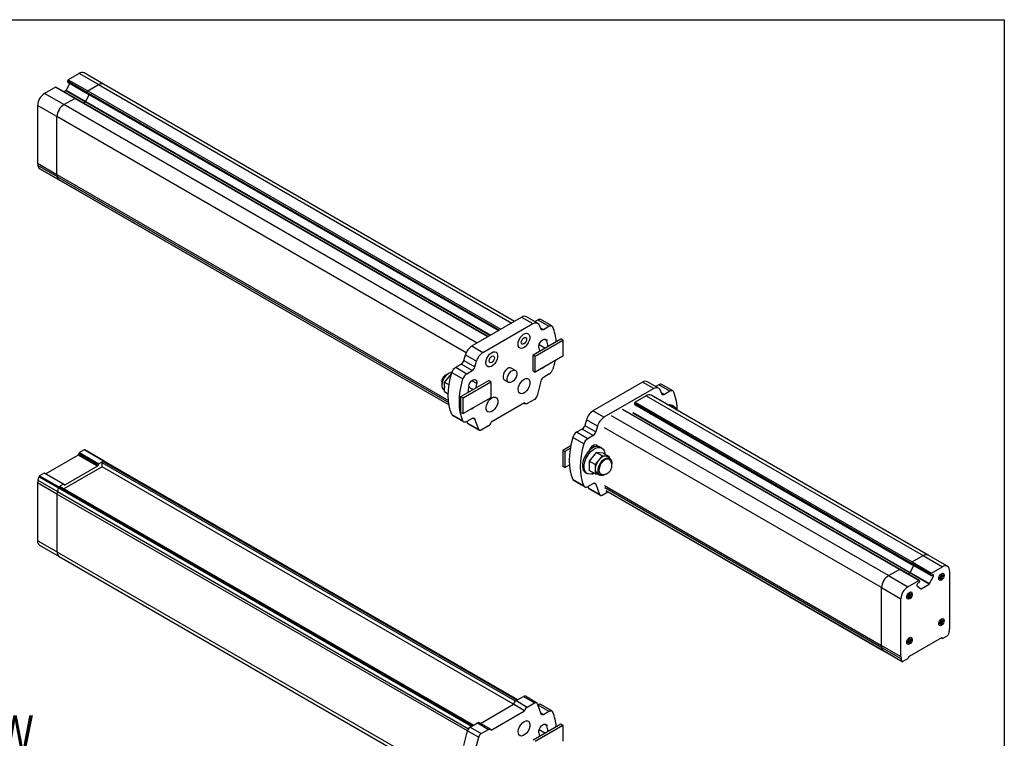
# Model space of a CAD drawing. Header units: millimetres. Extents: x 0 to 1118, y 0 to 864.
# Tile 5 of 5: x 783 to 1118, y 619 to 864. Entities that reach past the tile are written whole.
import ezdxf

# ---------------------------------------------------------------- set-up
doc = ezdxf.new("R2010")
doc.units = ezdxf.units.MM
doc.layers.add('TEXT', color=140, linetype='Continuous', lineweight=25)
doc.styles.add('SLDTEXTSTYLE0', font='TXT', dxfattribs={"width": 0.75})

msp = doc.modelspace()

# ---------------------------------------------------------------- linework, layer by layer
at = {"color": 7, "linetype": 'Continuous'}
for p, q in [((0, 863.6), (1117.6, 863.6)), ((1117.6, 863.6), (1117.6, 0))]:
    msp.add_line(p, q, dxfattribs=at)
for p, q in [((802.75, 845.29), (799.04, 843.15)), ((809.34, 841.48), (802.75, 845.29)), ((811.01, 841.64), (804.41, 845.45)), ((799.56, 841.93), (798.37, 839.59)), ((798.81, 842.74), (805.41, 838.93)), ((798.81, 842.74), (798.81, 842.47)), ((798.81, 842.47), (805.41, 838.66)), ((798.88, 842.32), (805.46, 838.52)), ((799.04, 843.15), (805.64, 839.34)), ((805.64, 839.34), (809.34, 841.48)), ((809.34, 841.48), (949.94, 760.31)), ((950.92, 760.88), (811.01, 841.64)), ((794.66, 840.62), (790.96, 838.49)), ((797.56, 834.68), (790.96, 838.49)), ((801.26, 836.81), (794.66, 840.62)), ((801.43, 836.83), (794.83, 840.64)), ((798.19, 839.39), (797.59, 839.05)), ((804.79, 835.58), (798.19, 839.39)), ((798.37, 839.59), (804.97, 835.78)), ((804.97, 835.78), (806.16, 838.12)), ((804.97, 835.78), (806.16, 838.12)), ((805.41, 838.66), (805.41, 838.93)), ((805.41, 838.93), (805.41, 838.66)), ((805.41, 838.93), (945.77, 757.91)), ((805.41, 838.66), (945.53, 757.77)), ((805.48, 838.51), (945.44, 757.71)), ((805.64, 839.34), (946.24, 758.18)), ((795.2, 830.59), (788.6, 834.4)), ((788.6, 834.4), (788.6, 814.7)), ((797.56, 834.68), (801.26, 836.81)), ((938.16, 753.51), (797.56, 834.68)), ((941.86, 755.65), (801.26, 836.81)), ((941.95, 755.7), (801.43, 836.83)), ((804.19, 835.24), (804.79, 835.58)), ((804.19, 835.23), (804.79, 835.58)), ((942.55, 756.05), (804.79, 835.58)), ((804.97, 835.78), (942.82, 756.2)), ((795.2, 810.89), (795.2, 830.59)), ((934.46, 750.2), (795.2, 830.59)), ((788.6, 814.7), (795.2, 810.89)), ((795.32, 810.1), (788.72, 813.91)), ((788.72, 813.91), (789.02, 813.06)), ((789.02, 813.06), (795.62, 809.25)), ((789.08, 812.98), (795.68, 809.17)), ((795.2, 810.89), (928.44, 733.98)), ((795.62, 809.25), (795.32, 810.1)), ((795.32, 810.1), (928.52, 733.21)), ((795.62, 809.25), (928.62, 732.46)), ((795.68, 809.17), (928.63, 732.42)), ((936.41, 752.5), (953.34, 762.28)), ((953.34, 762.28), (957.11, 760.1)), ((958.78, 760.27), (955.01, 762.44)), ((957.85, 760.8), (958.86, 761.38)), ((958.86, 761.38), (962.63, 759.2)), ((963.63, 759.3), (959.86, 761.48)), ((940.18, 750.32), (957.11, 760.1)), ((959.31, 759.63), (959.87, 758.3)), ((959.69, 758.72), (960.74, 758.11)), ((960.74, 758.11), (962.63, 759.2)), ((957.2, 749.45), (966.63, 754.9)), ((957.91, 749.05), (967.34, 754.49)), ((961.97, 754.2), (960.91, 754.82)), ((967.34, 754.49), (966.63, 754.9)), ((967.34, 754.49), (967.34, 749.05)), ((936.41, 752.5), (940.18, 750.32)), ((961.23, 751.78), (959.28, 752.9)), ((933.65, 747.52), (934.21, 749.49)), ((933.65, 747.52), (937.43, 745.35)), ((934.21, 749.49), (937.98, 747.32)), ((937.43, 745.35), (937.98, 747.32)), ((957.2, 749.45), (957.91, 749.05)), ((957.2, 744.01), (957.2, 749.45)), ((967.34, 749.05), (957.91, 743.6)), ((957.91, 743.6), (957.91, 749.05)), ((930.89, 745.23), (932.78, 746.32)), ((930.89, 745.23), (934.66, 743.06)), ((936.55, 744.14), (932.78, 746.32)), ((934.66, 743.06), (936.55, 744.14)), ((951.23, 744.17), (949.81, 744.98)), ((957.2, 744.01), (957.91, 743.6)), ((927.08, 740.11), (929.45, 743.05)), ((929.45, 743.05), (929.46, 743.04)), ((929.45, 743.05), (929.46, 743.05)), ((929.58, 743.46), (933.35, 741.28)), ((932.69, 735.3), (942.12, 740.75)), ((938.08, 739.68), (936.38, 740.66)), ((942.82, 740.34), (942.12, 740.75)), ((947.48, 740.94), (948.89, 740.13)), ((962.63, 742.87), (960.77, 741.8)), ((926.83, 737.55), (927.08, 737.4)), ((928.64, 739.21), (927.08, 740.11)), ((927.08, 738.67), (927.08, 740.11)), ((927.08, 738.67), (927.08, 738.39)), ((927.08, 736.95), (927.08, 738.39)), ((933.4, 734.89), (942.82, 740.34)), ((936.71, 737.63), (935.26, 738.46)), ((942.82, 740.34), (942.82, 734.89)), ((959.88, 740.55), (958.58, 735.55)), ((994.49, 740.15), (977.56, 730.38)), ((998.27, 737.98), (981.33, 728.2)), ((998.27, 737.98), (994.49, 740.15)), ((999.93, 738.14), (996.16, 740.32)), ((1000.01, 739.26), (999.01, 738.68)), ((1003.78, 737.08), (1000.01, 739.26)), ((1001.02, 736.18), (1000.46, 737.51)), ((1004.78, 737.18), (1001.01, 739.35)), ((927.08, 736.95), (928.38, 736.21)), ((932.69, 735.3), (933.4, 734.89)), ((932.69, 729.86), (932.69, 735.3)), ((942.82, 734.89), (933.4, 729.45)), ((933.4, 729.45), (933.4, 734.89)), ((957.69, 734.31), (955.24, 732.89)), ((995.69, 735.54), (991.99, 733.4)), ((995.69, 735.54), (1089.97, 681.11)), ((1091.64, 681.28), (997.36, 735.7)), ((1000.84, 736.6), (1001.9, 735.99)), ((1003.78, 737.08), (1001.9, 735.99)), ((954.35, 733.11), (942.94, 726.52)), ((954.22, 733.03), (954.58, 732.83)), ((954.36, 733.1), (954.34, 733.11)), ((954.36, 733.1), (954.35, 733.11)), ((1081.89, 676.44), (987.61, 730.87)), ((1082.05, 676.46), (987.77, 730.89)), ((991.75, 732.99), (1086.03, 678.57)), ((991.75, 732.99), (991.75, 732.72)), ((991.75, 732.72), (1086.03, 678.29)), ((991.82, 732.57), (1086.1, 678.14)), ((991.99, 733.4), (1086.27, 678.97)), ((1005.14, 731.91), (1004.57, 732.24)), ((929.58, 729.17), (933.35, 726.99)), ((929.89, 728.8), (933.66, 726.63)), ((932.69, 729.86), (933.4, 729.45)), ((936.52, 727.8), (934.66, 726.73)), ((937.41, 727.59), (936.84, 727.92)), ((938.71, 724.07), (937.41, 727.59)), ((975.36, 727.37), (974.81, 725.4)), ((979.13, 725.19), (975.36, 727.37)), ((981.33, 728.2), (977.56, 730.38)), ((1078.19, 674.31), (983.9, 728.73)), ((1085.41, 675.21), (991.13, 729.64)), ((991.31, 729.84), (1085.59, 675.41)), ((934.94, 726.25), (934.74, 726.77)), ((934.94, 726.25), (938.71, 724.07)), ((935.16, 725.97), (938.93, 723.79)), ((942.05, 725.27), (939.6, 723.86)), ((942.94, 726.52), (942.93, 726.5)), ((973.93, 724.2), (972.04, 723.11)), ((977.7, 722.02), (973.93, 724.2)), ((974.81, 725.4), (978.58, 723.22)), ((979.13, 725.19), (978.58, 723.22)), ((1075.83, 670.22), (981.55, 724.65)), ((974.5, 719.16), (970.73, 721.33)), ((975.81, 720.93), (972.04, 723.11)), ((977.7, 722.02), (975.81, 720.93)), ((811.23, 713.3), (804.63, 717.11)), ((970.04, 718.5), (967.33, 716.94)), ((969.87, 717.59), (968.04, 716.53)), ((978.22, 718.15), (977.54, 718.54)), ((980.62, 717.76), (980.06, 718.08)), ((802.36, 715.34), (791.39, 709)), ((808.96, 711.53), (802.36, 715.34)), ((802.68, 715.92), (802.57, 715.61)), ((802.57, 715.61), (809.17, 711.8)), ((802.68, 715.92), (809.28, 712.11)), ((804.46, 717.09), (802.89, 716.19)), ((802.89, 716.19), (809.49, 712.38)), ((811.06, 713.28), (804.46, 717.09)), ((967.33, 716.94), (968.04, 716.53)), ((967.33, 716.94), (967.33, 711.49)), ((968.04, 716.53), (968.04, 711.08)), ((978.72, 716.23), (976.36, 713.29)), ((980.71, 715.09), (978.35, 712.15)), ((980.71, 715.09), (978.72, 716.23)), ((981.09, 716.02), (978.72, 716.23)), ((983.07, 714.88), (980.71, 715.09)), ((981.09, 716.02), (983.07, 714.88)), ((983.33, 714.28), (982.39, 714.83)), ((983.07, 714.43), (983.07, 714.88)), ((810.52, 711.34), (797.57, 703.86)), ((808.96, 711.53), (797.94, 705.17)), ((809.17, 711.8), (809.28, 712.11)), ((811.06, 713.28), (809.49, 712.38)), ((950.58, 630.49), (810.52, 711.34)), ((810.62, 711.28), (810.62, 712.76)), ((951.24, 631.57), (810.62, 712.76)), ((811.06, 713.28), (810.85, 713.16)), ((951.69, 631.86), (810.85, 713.16)), ((811.06, 713.28), (951.89, 631.98)), ((951.99, 632.04), (811.23, 713.3)), ((968.04, 711.08), (967.33, 711.49)), ((968.04, 711.08), (969.58, 711.97)), ((978.35, 712.15), (976.36, 713.29)), ((976.36, 713.29), (976.36, 710.14)), ((978.35, 712.15), (978.35, 708.99)), ((984.02, 712.76), (984, 712.39)), ((789.02, 707.99), (788.72, 706.79)), ((795.62, 704.18), (789.02, 707.99)), ((790.81, 709.22), (789.24, 708.31)), ((789.24, 708.31), (795.84, 704.5)), ((797.41, 705.41), (790.81, 709.22)), ((797.58, 705.43), (790.98, 709.24)), ((975.06, 709.42), (975.62, 709.1)), ((978.35, 708.99), (976.36, 710.14)), ((978.35, 708.99), (979.3, 708.91)), ((979.05, 709.05), (980, 708.51)), ((795.2, 702.05), (788.6, 705.86)), ((788.6, 705.86), (788.6, 686.16)), ((788.72, 706.79), (795.32, 702.98)), ((795.62, 704.18), (795.32, 702.98)), ((936.29, 622.98), (795.62, 704.18)), ((797.41, 705.41), (795.84, 704.5)), ((796.05, 704.62), (795.84, 704.5)), ((936.68, 623.2), (795.84, 704.5)), ((796.05, 704.62), (936.88, 623.32)), ((936.98, 623.37), (796.22, 704.64)), ((797.62, 705.38), (797.73, 705.19)), ((797.65, 705.33), (797.94, 705.17)), ((974.5, 704.87), (970.73, 707.04)), ((971.04, 706.68), (974.81, 704.5)), ((975.81, 704.6), (977.68, 705.68)), ((975.9, 704.65), (976.09, 704.13)), ((979.86, 701.95), (976.09, 704.13)), ((976.31, 703.85), (980.08, 701.67)), ((978.57, 705.46), (977.99, 705.8)), ((978.57, 705.46), (979.86, 701.95)), ((981.55, 704.95), (1075.83, 650.52)), ((1075.95, 649.73), (981.67, 704.16)), ((795.2, 702.05), (795.2, 682.35)), ((934.92, 621.4), (795.2, 702.05)), ((795.32, 702.98), (935.28, 622.19)), ((980.75, 701.74), (982.68, 702.85)), ((981.97, 703.3), (1076.25, 648.88)), ((982.02, 703.23), (1076.3, 648.8)), ((795.2, 682.35), (788.6, 686.16)), ((789.29, 684.64), (795.89, 680.83)), ((795.2, 682.35), (927.08, 606.22)), ((795.89, 680.83), (928.38, 604.35)), ((1086.27, 678.97), (1089.97, 681.11)), ((1089.97, 681.11), (1096.57, 677.3)), ((1098.24, 677.47), (1091.64, 681.28)), ((1085.59, 675.42), (1086.79, 677.75)), ((1086.03, 678.57), (1092.63, 674.76)), ((1086.03, 678.57), (1086.03, 678.3)), ((1086.03, 678.29), (1086.03, 678.57)), ((1086.03, 678.3), (1092.63, 674.49)), ((1086.1, 678.14), (1092.7, 674.33)), ((1086.27, 678.97), (1092.87, 675.16)), ((1092.87, 675.16), (1096.57, 677.3)), ((1078.19, 674.31), (1081.89, 676.44)), ((1078.19, 674.31), (1084.79, 670.5)), ((1088.49, 672.63), (1081.89, 676.44)), ((1088.65, 672.65), (1082.05, 676.46)), ((1084.81, 674.87), (1085.41, 675.21)), ((1092.01, 671.4), (1085.41, 675.21)), ((1085.59, 675.42), (1092.19, 671.61)), ((1092.19, 671.61), (1093.45, 674.06)), ((1092.63, 674.49), (1092.63, 674.76)), ((1093.27, 674.58), (1092.87, 674.35)), ((1093.45, 674.06), (1092.91, 674.37)), ((1093.12, 674.49), (1093.51, 674.27)), ((1093.51, 674.44), (1093.27, 674.58)), ((1093.51, 674.27), (1093.51, 674.44)), ((1095.49, 673.63), (1095.8, 673.45)), ((1095.53, 673.67), (1095.8, 673.82)), ((1095.97, 673.47), (1095.58, 673.69)), ((1095.8, 673.57), (1095.8, 673.82)), ((1095.8, 673.82), (1096.36, 673.5)), ((1096.36, 674.42), (1096.04, 674.6)), ((1096.04, 674.23), (1096.04, 674.57)), ((1096.04, 674.49), (1096.43, 674.27)), ((1096.04, 674.24), (1096.26, 674.37)), ((1096.6, 673.91), (1096.04, 674.23)), ((1096.18, 674.81), (1096.22, 674.84)), ((1096.22, 674.84), (1096.36, 674.76)), ((1096.36, 674.76), (1096.36, 674.42)), ((1096.54, 674.26), (1096.87, 674.07)), ((1096.6, 674.28), (1096.87, 674.44)), ((1096.87, 674.07), (1096.6, 673.91)), ((1097.01, 674.31), (1096.83, 674.42)), ((1096.87, 674.44), (1097.01, 674.36)), ((1097.01, 674.36), (1097.01, 674.31)), ((1098.93, 675.94), (1098.93, 656.24)), ((1075.83, 670.22), (1082.43, 666.41)), ((1075.83, 650.52), (1075.83, 670.22)), ((1084.79, 670.5), (1088.49, 672.63)), ((1087.85, 671.18), (1087.85, 671.01)), ((1087.9, 670.86), (1089.16, 669.86)), ((1088.49, 671.82), (1088.08, 671.59)), ((1088.66, 670.26), (1089.34, 669.86)), ((1088.72, 672.5), (1088.72, 672.23)), ((1089.34, 669.86), (1092.01, 671.4)), ((1095.39, 673.37), (1095.39, 673.42)), ((1095.39, 673.37), (1095.53, 673.29)), ((1095.8, 673.45), (1095.53, 673.29)), ((1096.03, 673.4), (1096.36, 673.2)), ((1096.04, 673.02), (1096.04, 673.31)), ((1096.04, 673.06), (1096.22, 672.96)), ((1096.04, 673.02), (1096.18, 672.94)), ((1096.22, 672.96), (1096.18, 672.94)), ((1096.36, 673.5), (1096.36, 673.2)), ((1084.5, 667.03), (1084.5, 667.08)), ((1084.5, 667.03), (1084.64, 666.95)), ((1084.6, 667.29), (1084.91, 667.11)), ((1084.64, 667.32), (1084.91, 667.48)), ((1084.91, 667.11), (1084.64, 666.95)), ((1085.08, 667.13), (1084.69, 667.35)), ((1084.91, 667.22), (1084.91, 667.48)), ((1084.91, 667.48), (1085.47, 667.16)), ((1085.14, 667.06), (1085.47, 666.86)), ((1085.47, 668.08), (1085.15, 668.26)), ((1085.15, 667.89), (1085.15, 668.23)), ((1085.15, 668.15), (1085.54, 667.93)), ((1085.15, 667.9), (1085.37, 668.02)), ((1085.71, 667.57), (1085.15, 667.89)), ((1085.15, 666.68), (1085.15, 666.97)), ((1085.29, 668.47), (1085.33, 668.5)), ((1085.33, 668.5), (1085.47, 668.41)), ((1085.47, 668.41), (1085.47, 668.08)), ((1085.47, 667.16), (1085.47, 666.86)), ((1085.65, 667.92), (1085.98, 667.73)), ((1085.71, 667.94), (1085.98, 668.1)), ((1085.98, 667.73), (1085.71, 667.57)), ((1086.12, 667.97), (1085.94, 668.08)), ((1085.98, 668.1), (1086.12, 668.02)), ((1086.12, 668.02), (1086.12, 667.97)), ((1082.43, 646.71), (1082.43, 666.41)), ((1085.15, 666.72), (1085.33, 666.62)), ((1085.15, 666.68), (1085.29, 666.59)), ((1085.33, 666.62), (1085.29, 666.59)), ((1095.39, 657.97), (1095.39, 658.02)), ((1095.39, 657.97), (1095.53, 657.89)), ((1095.49, 658.23), (1095.8, 658.04)), ((1095.53, 658.26), (1095.8, 658.42)), ((1095.8, 658.04), (1095.53, 657.89)), ((1095.97, 658.06), (1095.58, 658.29)), ((1095.8, 658.16), (1095.8, 658.42)), ((1095.8, 658.42), (1096.36, 658.1)), ((1096.03, 657.99), (1096.36, 657.8)), ((1096.36, 659.01), (1096.04, 659.2)), ((1096.04, 658.83), (1096.04, 659.16)), ((1096.04, 659.09), (1096.43, 658.86)), ((1096.04, 658.83), (1096.26, 658.96)), ((1096.6, 658.5), (1096.04, 658.83)), ((1096.04, 657.61), (1096.04, 657.91)), ((1096.04, 657.66), (1096.22, 657.55)), ((1096.04, 657.61), (1096.18, 657.53)), ((1096.18, 659.41), (1096.22, 659.43)), ((1096.22, 657.55), (1096.18, 657.53)), ((1096.22, 659.43), (1096.36, 659.35)), ((1096.36, 659.35), (1096.36, 659.01)), ((1096.36, 658.1), (1096.36, 657.8)), ((1096.54, 658.85), (1096.87, 658.66)), ((1096.6, 658.88), (1096.87, 659.04)), ((1096.87, 658.66), (1096.6, 658.5)), ((1097.01, 658.91), (1096.83, 659.01)), ((1096.87, 659.04), (1097.01, 658.95)), ((1097.01, 658.95), (1097.01, 658.91)), ((1098.29, 653.79), (1096.72, 652.89)), ((1098.81, 655.31), (1098.51, 654.11)), ((1075.83, 650.52), (1082.43, 646.71)), ((1084.5, 651.63), (1084.5, 651.67)), ((1084.5, 651.63), (1084.64, 651.55)), ((1084.6, 651.89), (1084.91, 651.7)), ((1084.64, 651.92), (1084.91, 652.08)), ((1084.91, 651.7), (1084.64, 651.55)), ((1085.08, 651.72), (1084.69, 651.95)), ((1084.91, 652.08), (1085.47, 651.75)), ((1084.91, 651.82), (1084.91, 652.07)), ((1085.14, 651.65), (1085.47, 651.46)), ((1085.47, 652.67), (1085.15, 652.86)), ((1085.15, 652.49), (1085.15, 652.82)), ((1085.15, 652.75), (1085.54, 652.52)), ((1085.15, 652.49), (1085.37, 652.62)), ((1085.71, 652.16), (1085.15, 652.49)), ((1085.15, 651.27), (1085.15, 651.57)), ((1085.15, 651.32), (1085.33, 651.21)), ((1085.15, 651.27), (1085.29, 651.19)), ((1096.19, 653.13), (1085.17, 646.77)), ((1085.29, 653.07), (1085.33, 653.09)), ((1085.33, 651.21), (1085.29, 651.19)), ((1085.33, 653.09), (1085.47, 653.01)), ((1085.47, 653.01), (1085.47, 652.67)), ((1085.47, 651.75), (1085.47, 651.46)), ((1085.65, 652.51), (1085.98, 652.32)), ((1085.71, 652.54), (1085.98, 652.69)), ((1085.98, 652.32), (1085.71, 652.16)), ((1086.12, 652.57), (1085.94, 652.67)), ((1085.98, 652.69), (1086.12, 652.61)), ((1086.12, 652.61), (1086.12, 652.57)), ((1096.14, 653.1), (1096.55, 652.87)), ((1096.5, 652.92), (1096.16, 653.11)), ((1096.4, 653.1), (1096.29, 653.16)), ((1096.5, 652.92), (1096.4, 653.1)), ((1082.55, 645.92), (1075.95, 649.73)), ((1076.25, 648.88), (1075.95, 649.73)), ((1076.25, 648.88), (1082.85, 645.07)), ((1076.3, 648.8), (1082.9, 644.99)), ((1082.85, 645.07), (1082.55, 645.92)), ((1084.64, 645.92), (1083.07, 645.01)), ((1084.96, 646.49), (1084.85, 646.19)), ((939.3, 623.98), (950.58, 630.49)), ((950.59, 630.51), (950.58, 630.49)), ((954.35, 628.31), (950.58, 630.49)), ((950.59, 630.51), (954.36, 628.34)), ((951.47, 631.74), (953.92, 633.15)), ((951.47, 631.74), (955.24, 629.56)), ((953.92, 633.15), (957.69, 630.98)), ((958.36, 631.04), (954.59, 633.22)), ((955.24, 629.56), (957.69, 630.98)), ((958.58, 630.76), (959.88, 627.25)), ((958.78, 630.24), (958.86, 630.29)), ((958.86, 630.29), (962.63, 628.11)), ((963.63, 628.21), (959.86, 630.39)), ((942.94, 621.72), (954.35, 628.31)), ((954.35, 628.31), (954.36, 628.34)), ((959.74, 627.63), (960.77, 627.04)), ((960.77, 627.04), (962.63, 628.11)), ((935.83, 622.71), (938.27, 624.12)), ((938.27, 624.12), (942.05, 621.94)), ((942.71, 622.01), (938.94, 624.19)), ((957.2, 618.36), (966.63, 623.81)), ((957.91, 617.96), (967.34, 623.4)), ((961.97, 623.11), (960.91, 623.73)), ((966.63, 623.81), (967.34, 623.4)), ((967.34, 623.4), (967.34, 617.95)), ((933.64, 616.46), (934.94, 621.47)), ((934.94, 621.47), (938.71, 619.29)), ((935.83, 622.71), (939.6, 620.53)), ((939.6, 620.53), (942.05, 621.94)), ((942.93, 621.74), (942.94, 621.72)), ((961.23, 620.69), (959.28, 621.81)), ((937.41, 614.28), (938.71, 619.29))]:
    msp.add_line(p, q)
at = {"flags": 128}
for points in [[(957.11, 760.1), (957.47, 760.27), (957.81, 760.38), (958.14, 760.42), (958.45, 760.39), (958.72, 760.3), (958.96, 760.14), (959.16, 759.91), (959.31, 759.63)], [(960.74, 758.11), (960.6, 758.04), (960.47, 758), (960.33, 757.99), (960.21, 758), (960.1, 758.03), (960.01, 758.1), (959.93, 758.19), (959.87, 758.3)], [(962.63, 759.2), (962.84, 759.3), (963.04, 759.37), (963.24, 759.39), (963.42, 759.38), (963.58, 759.32), (963.73, 759.23), (963.85, 759.1), (963.94, 758.94)], [(952.11, 753.1), (952.2, 753.84), (952.46, 754.61), (952.86, 755.35), (953.38, 755.99), (953.96, 756.48), (954.56, 756.77), (955.12, 756.84), (955.58, 756.68), (955.92, 756.3), (956.09, 755.75), (956.09, 755.06), (955.92, 754.3), (955.58, 753.53), (955.12, 752.83), (954.56, 752.26), (953.96, 751.87), (953.38, 751.68), (952.86, 751.73), (952.46, 752), (952.2, 752.47), (952.11, 753.1)], [(954.11, 753.22), (953.77, 753.11), (953.48, 753.16), (953.29, 753.39), (953.22, 753.74), (953.29, 754.18), (953.48, 754.62), (953.77, 755.02), (954.11, 755.29), (954.46, 755.41), (954.75, 755.36), (954.94, 755.13), (955.01, 754.78), (954.94, 754.34), (954.75, 753.89), (954.46, 753.5), (954.11, 753.22)], [(959.21, 751.88), (959.18, 752.43), (959.33, 753.06), (959.62, 753.68), (960.04, 754.23), (960.51, 754.63), (961, 754.84), (961.44, 754.84), (961.77, 754.62), (961.97, 754.2)], [(959.21, 751.88), (959.33, 751.25), (959.4, 750.73)], [(941.17, 746.79), (941.26, 747.52), (941.52, 748.29), (941.93, 749.03), (942.45, 749.68), (943.03, 750.17), (943.62, 750.46), (944.18, 750.53), (944.65, 750.37), (944.98, 749.99), (945.16, 749.43), (945.16, 748.74), (944.98, 747.98), (944.65, 747.22), (944.18, 746.52), (943.62, 745.95), (943.03, 745.55), (942.45, 745.37), (941.93, 745.42), (941.52, 745.69), (941.26, 746.16), (941.17, 746.79)], [(943.18, 746.91), (942.83, 746.79), (942.54, 746.85), (942.35, 747.07), (942.28, 747.43), (942.35, 747.86), (942.54, 748.31), (942.83, 748.7), (943.18, 748.98), (943.52, 749.1), (943.81, 749.04), (944, 748.82), (944.07, 748.46), (944, 748.03), (943.81, 747.58), (943.52, 747.19), (943.18, 746.91)], [(964.63, 747.48), (964.46, 746.68), (963.94, 744.65)], [(949.81, 744.98), (949.43, 745.09), (948.92, 745), (948.37, 744.69), (947.86, 744.19), (947.43, 743.55), (947.13, 742.86), (947, 742.17), (947.05, 741.57), (947.26, 741.12), (947.48, 740.94)], [(950.06, 740.24), (949.52, 740.04), (949.05, 740.06), (948.68, 740.31), (948.46, 740.76), (948.42, 741.36), (948.55, 742.04), (948.85, 742.74), (949.27, 743.37), (949.79, 743.87), (950.33, 744.18), (950.84, 744.28), (951.27, 744.14), (951.57, 743.78), (951.7, 743.25), (951.66, 742.6), (951.44, 741.9), (951.07, 741.23), (950.6, 740.65), (950.06, 740.24)], [(929.58, 743.48), (929.29, 743.45), (928.66, 743.24), (928.02, 742.82), (927.41, 742.22), (926.89, 741.49), (926.48, 740.69), (926.23, 739.86), (926.14, 739.07)], [(929.58, 729.17), (929.06, 730.59), (928.68, 732.15), (928.45, 733.83), (928.37, 735.62), (928.45, 737.49), (928.68, 739.43), (929.06, 741.43), (929.58, 743.46)], [(933.35, 726.99), (932.83, 728.41), (932.45, 729.97), (932.22, 731.65), (932.15, 733.44), (932.22, 735.31), (932.45, 737.25), (932.83, 739.25), (933.35, 741.28)], [(935.32, 738.83), (935.52, 739.46), (935.85, 740.07), (936.29, 740.58), (936.78, 740.93), (937.26, 741.08), (937.67, 741), (937.96, 740.72), (938.11, 740.26), (938.08, 739.68)], [(954.16, 741.14), (954.75, 741.38), (955.29, 741.39), (955.73, 741.17), (956.03, 740.75), (956.16, 740.15), (956.11, 739.44), (955.9, 738.67), (955.52, 737.92), (955.03, 737.24), (954.46, 736.71), (953.86, 736.37), (953.29, 736.24), (952.8, 736.34), (952.43, 736.67), (952.21, 737.18), (952.16, 737.85), (952.3, 738.59), (952.59, 739.36), (953.03, 740.09), (953.57, 740.7), (954.16, 741.14)], [(937.89, 738.3), (937.96, 738.92), (938.08, 739.68)], [(1000.46, 737.51), (1000.31, 737.79), (1000.11, 738.01), (999.87, 738.17), (999.6, 738.27), (999.29, 738.3), (998.96, 738.26), (998.62, 738.15), (998.27, 737.98)], [(1005.09, 736.81), (1005, 736.98), (1004.88, 737.11), (1004.74, 737.2), (1004.57, 737.26), (1004.39, 737.27), (1004.19, 737.25), (1003.99, 737.18), (1003.78, 737.08)], [(943.22, 734.83), (943.81, 735.06), (944.35, 735.08), (944.79, 734.86), (945.09, 734.43), (945.22, 733.84), (945.18, 733.13), (944.96, 732.36), (944.59, 731.6), (944.09, 730.93), (943.52, 730.4), (942.93, 730.05), (942.35, 729.93), (941.86, 730.03), (941.49, 730.35), (941.27, 730.87), (941.23, 731.53), (941.36, 732.28), (941.66, 733.05), (942.1, 733.77), (942.63, 734.38), (943.22, 734.83)], [(1001.9, 735.99), (1001.75, 735.92), (1001.62, 735.88), (1001.49, 735.86), (1001.36, 735.87), (1001.25, 735.91), (1001.16, 735.98), (1001.08, 736.07), (1001.02, 736.18)], [(955.24, 732.89), (955.1, 732.82), (954.96, 732.78), (954.83, 732.76), (954.7, 732.78), (954.59, 732.82), (954.5, 732.89), (954.42, 732.98), (954.36, 733.1)], [(936.52, 727.8), (936.67, 727.87), (936.81, 727.91), (936.94, 727.93), (937.07, 727.91), (937.18, 727.87), (937.28, 727.8), (937.35, 727.71), (937.41, 727.59)], [(934.66, 726.73), (934.45, 726.62), (934.25, 726.56), (934.05, 726.53), (933.87, 726.55), (933.71, 726.6), (933.56, 726.7), (933.44, 726.83), (933.35, 726.99)], [(939.6, 723.86), (939.45, 723.79), (939.31, 723.75), (939.18, 723.73), (939.05, 723.74), (938.94, 723.79), (938.84, 723.86), (938.77, 723.95), (938.71, 724.07)], [(970.73, 721.33), (970.21, 719.3), (969.83, 717.31), (969.6, 715.36), (969.53, 713.49), (969.6, 711.71), (969.83, 710.03), (970.21, 708.47), (970.73, 707.04)], [(974.5, 719.16), (973.98, 717.13), (973.6, 715.13), (973.37, 713.19), (973.3, 711.32), (973.37, 709.53), (973.6, 707.85), (973.98, 706.29), (974.5, 704.87)], [(980.06, 718.08), (979.99, 718.12), (979.38, 718.31), (978.69, 718.28), (977.94, 718.03), (977.18, 717.59), (976.43, 716.97), (975.74, 716.2), (975.13, 715.31), (974.63, 714.36), (974.27, 713.37), (974.07, 712.4), (974.03, 711.5), (974.15, 710.7), (974.43, 710.04), (974.86, 709.56), (975.06, 709.42)], [(977.93, 709.24), (977.36, 709), (976.64, 708.87), (975.98, 708.94), (975.43, 709.23), (975, 709.71), (974.72, 710.37), (974.59, 711.17), (974.63, 712.07), (974.84, 713.04), (975.2, 714.03), (975.69, 714.99), (976.3, 715.87), (977, 716.65), (977.74, 717.27), (978.51, 717.71), (979.25, 717.95), (979.95, 717.98), (980.56, 717.8), (981.05, 717.41), (981.41, 716.84), (981.61, 716.1), (981.65, 715.69)], [(976.59, 717.12), (976.67, 717.33), (977, 717.94), (977.44, 718.45), (977.93, 718.8), (978.41, 718.95), (978.82, 718.88), (979.11, 718.6), (979.23, 718.32)], [(982.39, 714.83), (982.26, 714.89), (981.73, 714.98), (981.13, 714.86), (980.5, 714.52), (979.89, 714.01), (979.33, 713.34), (978.87, 712.57), (978.55, 711.76), (978.38, 710.96), (978.38, 710.23), (978.55, 709.62), (978.87, 709.18), (979.05, 709.05)], [(981.9, 708.83), (981.5, 708.59), (980.87, 708.38), (980.3, 708.39), (979.83, 708.62), (979.5, 709.06), (979.33, 709.68), (979.33, 710.42), (979.5, 711.23), (979.83, 712.06), (980.3, 712.84), (980.87, 713.51), (981.5, 714.02), (982.14, 714.34), (982.75, 714.44), (983.27, 714.31), (983.68, 713.97), (983.93, 713.44), (984.02, 712.76), (984.02, 712.76)], [(797.41, 705.41), (797.45, 705.42), (797.48, 705.43), (797.51, 705.44), (797.54, 705.44), (797.57, 705.43), (797.59, 705.42), (797.61, 705.4), (797.62, 705.38)], [(974.5, 704.87), (974.59, 704.7), (974.71, 704.57), (974.86, 704.48), (975.02, 704.42), (975.2, 704.41), (975.4, 704.43), (975.6, 704.5), (975.81, 704.6)], [(977.68, 705.68), (977.82, 705.75), (977.96, 705.79), (978.1, 705.81), (978.22, 705.79), (978.33, 705.75), (978.43, 705.68), (978.51, 705.58), (978.57, 705.46)], [(979.86, 701.95), (979.92, 701.83), (980, 701.73), (980.09, 701.66), (980.2, 701.62), (980.33, 701.61), (980.46, 701.62), (980.6, 701.67), (980.75, 701.74)], [(1096.72, 652.89), (1096.68, 652.87), (1096.65, 652.86), (1096.62, 652.85), (1096.59, 652.85), (1096.56, 652.86), (1096.54, 652.87), (1096.52, 652.89), (1096.5, 652.92)], [(1083.07, 645.01), (1083.03, 644.99), (1083, 644.98), (1082.96, 644.98), (1082.93, 644.98), (1082.9, 644.99), (1082.88, 645.01), (1082.86, 645.04), (1082.85, 645.07)], [(957.69, 630.98), (957.84, 631.05), (957.98, 631.09), (958.11, 631.11), (958.24, 631.09), (958.35, 631.05), (958.45, 630.98), (958.52, 630.88), (958.58, 630.76)], [(960.77, 627.04), (960.62, 626.97), (960.48, 626.92), (960.35, 626.91), (960.22, 626.92), (960.11, 626.96), (960.01, 627.03), (959.94, 627.13), (959.88, 627.25)], [(962.63, 628.11), (962.84, 628.21), (963.04, 628.28), (963.24, 628.3), (963.42, 628.29), (963.58, 628.23), (963.73, 628.14), (963.85, 628.01), (963.94, 627.85)], [(954.16, 624.58), (954.75, 624.82), (955.29, 624.83), (955.73, 624.62), (956.03, 624.19), (956.16, 623.6), (956.11, 622.88), (955.9, 622.11), (955.52, 621.36), (955.03, 620.69), (954.46, 620.15), (953.86, 619.81), (953.29, 619.68), (952.8, 619.79), (952.43, 620.11), (952.21, 620.63), (952.16, 621.29), (952.3, 622.04), (952.59, 622.81), (953.03, 623.53), (953.57, 624.14), (954.16, 624.58)], [(959.21, 620.79), (959.18, 621.34), (959.33, 621.96), (959.62, 622.59), (960.04, 623.14), (960.51, 623.54), (961, 623.75), (961.44, 623.75), (961.77, 623.52), (961.97, 623.11)], [(942.05, 621.94), (942.19, 622.01), (942.33, 622.06), (942.46, 622.07), (942.59, 622.06), (942.7, 622.02), (942.79, 621.95), (942.87, 621.86), (942.93, 621.74)], [(959.21, 620.79), (959.33, 620.16), (959.4, 619.63)]]:
    msp.add_lwpolyline(points, dxfattribs=at)
for centre, radius, start, end in [((803.72, 843.93), 1.68, 65.6929, 125.6176), ((799.32, 842.72), 0.512, 122.6055, 177.3945), ((798.97, 842.45), 0.16, 172.7442, 235.9436), ((810.32, 840.12), 1.68, 65.6929, 125.6176), ((793.72, 834.17), 5.12, 122.6055, 177.3945), ((794.76, 840.49), 0.168, 65.6929, 125.6176), ((797.92, 839.81), 0.493, 302.2119, 334.0516), ((805.92, 838.91), 0.512, 122.6055, 177.3945), ((805.57, 838.65), 0.164, 173.7012, 234.9867), ((805.57, 838.64), 0.16, 172.7442, 235.9436), ((800.32, 830.36), 5.12, 122.6055, 177.3945), ((801.36, 836.68), 0.168, 65.6929, 125.6176), ((804.52, 836), 0.493, 302.2119, 334.0516), ((804.52, 836), 0.493, 302.2119, 334.0516), ((791.03, 814.67), 2.42, 179.1998, 198.1906), ((789.15, 813.09), 0.132, 197.0705, 238.4522), ((797.63, 810.86), 2.42, 179.1998, 198.1906), ((795.75, 809.28), 0.132, 197.0705, 238.4522), ((954.32, 760.95), 1.65, 65.115, 126.1955), ((959.44, 760.58), 0.991, 65.1816, 126.1289), ((949.74, 753.03), 15.38, 3.6486, 22.5949), ((948.1, 751.12), 14.2, 5.05, 12.5503), ((939.23, 748.13), 5.2, 122.873, 164.7959), ((931.65, 748.07), 2.08, 302.873, 344.7959), ((943, 745.95), 5.2, 122.873, 164.7959), ((932.58, 742.61), 3.12, 122.8578, 164.3205), ((935.42, 745.89), 2.08, 302.873, 344.7959), ((959.65, 746.77), 1.96, 282.6886, 317.3061), ((960.94, 745.49), 3.12, 302.8578, 344.3205), ((936.35, 740.44), 3.12, 122.8578, 164.3205), ((961.9, 740.04), 2.09, 122.9013, 165.8615), ((927.79, 738.9), 1.66, 174.0671, 234.6207), ((957.52, 734.81), 22.56, 169.7449, 175.2909), ((995.47, 738.82), 1.65, 65.115, 126.1955), ((1000.59, 738.46), 0.991, 65.1816, 126.1289), ((956.56, 736.06), 2.09, 302.9013, 345.8615), ((996.67, 734.17), 1.68, 65.6929, 125.6176), ((990.28, 730.72), 16.01, 359.3566, 22.3618), ((935.88, 732.79), 1.75, 280.4813, 319.5133), ((992.27, 732.97), 0.512, 122.6055, 177.3945), ((991.91, 732.7), 0.16, 172.7442, 235.9436), ((1002.39, 732.05), 0.693, 38.6849, 81.3205), ((1003.62, 730.44), 2.03, 62.0369, 105.416), ((1004.15, 730.2), 1.94, 14.8026, 105.2028), ((930.28, 729.45), 0.755, 202.1472, 239.0678), ((980.38, 726.01), 5.2, 122.873, 164.7959), ((984.15, 723.83), 5.2, 122.873, 164.7959), ((935.43, 726.41), 0.52, 198.3202, 238.6234), ((940.91, 727.02), 2.08, 302.8922, 345.4815), ((972.8, 725.95), 2.08, 302.873, 344.7959), ((973.73, 720.49), 3.12, 122.8578, 164.3205), ((977.51, 718.31), 3.12, 122.8578, 164.3205), ((976.57, 723.77), 2.08, 302.873, 344.7959), ((804.56, 716.96), 0.164, 64.8971, 126.4133), ((802.08, 715.77), 0.516, 302.748, 341.7285), ((803.14, 715.77), 0.483, 121.3573, 163.1192), ((808.68, 711.96), 0.516, 302.748, 341.7285), ((809.74, 711.96), 0.483, 121.3573, 163.1192), ((811.13, 712.73), 0.512, 122.6055, 177.3945), ((811.16, 713.15), 0.164, 64.8971, 126.4133), ((789.53, 707.87), 0.522, 122.9121, 166.3823), ((790.91, 709.09), 0.163, 65.9195, 127.6112), ((977.16, 710.33), 1.39, 269.4534, 306.11), ((792.5, 705.83), 3.9, 165.6854, 179.5026), ((796.13, 704.06), 0.522, 122.9121, 166.3823), ((796.15, 704.48), 0.168, 65.6929, 125.6176), ((797.85, 705.28), 0.144, 214.5665, 309.8996), ((971.43, 707.33), 0.755, 202.1472, 239.0678), ((976.58, 704.29), 0.52, 198.3202, 238.6234), ((799.1, 702.02), 3.9, 165.6854, 179.5026), ((790.19, 685.96), 1.6, 172.7442, 235.9436), ((796.79, 682.15), 1.6, 172.7442, 235.9436), ((796.84, 682.17), 1.64, 173.7012, 234.9867), ((1090.95, 679.75), 1.68, 65.6929, 125.6176), ((1086.55, 678.54), 0.512, 122.6055, 177.3945), ((1086.19, 678.27), 0.16, 172.7442, 235.9436), ((1086.19, 678.27), 0.159, 173.0409, 242.6875), ((1097.49, 676.17), 1.46, 350.786, 129.2033), ((1080.95, 669.99), 5.12, 122.6055, 177.3945), ((1081.98, 676.31), 0.168, 65.6929, 125.6176), ((1085.15, 675.63), 0.493, 302.2119, 334.0516), ((1093.15, 674.73), 0.512, 122.6055, 177.3945), ((1092.78, 674.46), 0.146, 170.786, 309.2033), ((1093.36, 674.47), 0.146, 350.786, 129.2033), ((1093.04, 674.28), 0.467, 331.8177, 358.3192), ((1095.69, 673.41), 0.307, 122.6055, 177.3945), ((1095.53, 674.26), 0.512, 302.6055, 357.3945), ((1096.35, 674.55), 0.307, 122.6055, 177.3945), ((1096.28, 674.77), 0.0873, 350.786, 129.2033), ((1096.51, 674.4), 0.146, 170.786, 309.2033), ((1096.87, 673.48), 0.512, 122.6055, 177.3945), ((1096.93, 674.37), 0.0873, 350.786, 129.2033), ((1096.71, 674.33), 0.307, 302.6055, 357.3945), ((1087.55, 666.18), 5.12, 122.6055, 177.3945), ((1088.36, 671.16), 0.512, 122.6055, 177.3945), ((1088.03, 670.99), 0.178, 175.5942, 226.5489), ((1088.58, 672.52), 0.146, 350.786, 129.2033), ((1088.21, 672.25), 0.512, 302.6055, 357.3945), ((1091.75, 671.82), 0.493, 302.2119, 334.0516), ((1095.47, 673.36), 0.0873, 170.786, 309.2033), ((1095.9, 673.34), 0.146, 350.786, 129.2033), ((1096.13, 673), 0.0873, 170.786, 309.2033), ((1096.06, 673.22), 0.307, 302.6055, 357.3945), ((1084.81, 667.07), 0.307, 122.6055, 177.3945), ((1084.58, 667.02), 0.0873, 170.786, 309.2033), ((1084.64, 667.91), 0.512, 302.6055, 357.3945), ((1085.01, 667), 0.146, 350.786, 129.2033), ((1085.46, 668.21), 0.307, 122.6055, 177.3945), ((1085.39, 668.43), 0.0873, 350.786, 129.2033), ((1085.17, 666.88), 0.307, 302.6055, 357.3945), ((1085.62, 668.05), 0.146, 170.786, 309.2033), ((1085.99, 667.14), 0.512, 122.6055, 177.3945), ((1086.04, 668.03), 0.0873, 350.786, 129.2033), ((1085.82, 667.99), 0.307, 302.6055, 357.3945), ((1089.25, 669.99), 0.159, 237.5599, 306.8855), ((1085.24, 666.66), 0.0873, 170.786, 309.2033), ((1095.69, 658), 0.307, 122.6055, 177.3945), ((1095.47, 657.95), 0.0873, 170.786, 309.2033), ((1095.53, 658.85), 0.512, 302.6055, 357.3945), ((1095.9, 657.93), 0.146, 350.786, 129.2033), ((1096.35, 659.15), 0.307, 122.6055, 177.3945), ((1096.13, 657.6), 0.0873, 170.786, 309.2033), ((1096.28, 659.36), 0.0873, 350.786, 129.2033), ((1096.06, 657.81), 0.307, 302.6055, 357.3945), ((1096.51, 658.99), 0.146, 170.786, 309.2033), ((1096.87, 658.07), 0.512, 122.6055, 177.3945), ((1096.93, 658.97), 0.0873, 350.786, 129.2033), ((1096.71, 658.92), 0.307, 302.6055, 357.3945), ((1098, 654.23), 0.522, 302.9121, 346.3823), ((1095.03, 656.27), 3.9, 345.6854, 359.5026), ((1078.25, 650.49), 2.42, 179.1998, 198.1906), ((1084.81, 651.66), 0.307, 122.6055, 177.3945), ((1084.58, 651.61), 0.0873, 170.786, 309.2033), ((1084.64, 652.51), 0.512, 302.6055, 357.3945), ((1085.01, 651.59), 0.146, 350.786, 129.2033), ((1085.46, 652.81), 0.307, 122.6055, 177.3945), ((1085.24, 651.26), 0.0873, 170.786, 309.2033), ((1085.39, 653.02), 0.0873, 350.786, 129.2033), ((1085.17, 651.47), 0.307, 302.6055, 357.3945), ((1085.62, 652.65), 0.146, 170.786, 309.2033), ((1085.99, 651.73), 0.512, 122.6055, 177.3945), ((1086.04, 652.63), 0.0873, 350.786, 129.2033), ((1085.82, 652.58), 0.307, 302.6055, 357.3945), ((1096.28, 653.02), 0.144, 34.5665, 129.8996), ((1076.37, 648.92), 0.132, 197.0705, 238.4522), ((1085.45, 646.33), 0.516, 122.748, 161.7285), ((1084.85, 646.68), 2.42, 179.1998, 198.1906), ((1084.38, 646.33), 0.49, 301.6618, 342.8146), ((952.61, 629.99), 2.08, 122.8922, 165.4815), ((954.31, 632.63), 0.656, 64.9679, 126.3426), ((959.44, 629.49), 0.991, 65.1816, 126.1289), ((956.38, 627.81), 2.08, 122.8922, 165.4815), ((949.74, 621.94), 15.38, 3.6486, 22.5949), ((938.66, 623.59), 0.657, 65.02, 126.2904), ((936.96, 620.96), 2.09, 122.9013, 165.8615), ((940.73, 618.78), 2.09, 122.9013, 165.8615), ((948.1, 620.03), 14.2, 5.05, 12.5503)]:
    msp.add_arc(centre, radius, start, end)
for points, knots in [([(926.5, 741.59), (926.39, 741.35), (926.22, 741), (926.12, 740.43), (926.09, 739.98), (926.16, 739.65), (926.19, 739.52)], [0, 0, 0, 0, 0.371664, 0.53478, 0.811623, 1, 1, 1, 1]), ([(928.17, 742.92), (927.98, 742.85), (927.63, 742.73), (927.19, 742.41), (926.8, 742.05), (926.61, 741.75), (926.5, 741.59)], [0, 0, 0, 0, 0.280499, 0.507794, 0.736009, 1, 1, 1, 1]), ([(983.3, 713.61), (983.23, 713.7), (983.05, 713.94), (982.54, 714.03), (981.89, 713.88), (981.2, 713.44), (980.57, 712.77), (980.06, 711.95), (979.71, 711.05), (979.66, 710.5), (979.64, 710.23)], [0, 0, 0, 0, 0.075571, 0.207632, 0.339693, 0.471755, 0.603816, 0.735877, 0.867939, 1, 1, 1, 1]), ([(983.66, 710.24), (983.77, 710.48), (983.94, 710.83), (984.04, 711.4), (984.06, 711.93), (983.94, 712.57), (983.7, 713.17), (983.43, 713.49), (983.32, 713.62)], [0, 0, 0, 0, 0.2195569, 0.3159162, 0.4794586, 0.6577464, 0.8525448, 1, 1, 1, 1]), ([(979.64, 710.23), (979.65, 710.07), (979.67, 709.66), (979.91, 709.16), (980.23, 708.86), (980.49, 708.85), (980.55, 708.85)], [0, 0, 0, 0, 0.214545, 0.557331, 0.900118, 1, 1, 1, 1]), ([(980.55, 708.84), (980.75, 708.8), (981.19, 708.72), (981.89, 708.84), (982.5, 709.09), (982.97, 709.41), (983.35, 709.78), (983.55, 710.08), (983.66, 710.24)], [0, 0, 0, 0, 0.165952, 0.369639, 0.568796, 0.705017, 0.841788, 1, 1, 1, 1]), ([(1095.26, 673.32), (1095.26, 673.92), (1095.68, 674.65), (1096.72, 675.26), (1097.14, 675.01), (1097.14, 674.41)], [0, 0, 0, 0, 0.5, 0.5, 1, 1, 1, 1]), ([(1097.14, 674.41), (1097.14, 673.81), (1096.72, 673.08), (1095.68, 672.48), (1095.26, 672.72), (1095.26, 673.32)], [0, 0, 0, 0, 0.5, 0.5, 1, 1, 1, 1]), ([(1084.37, 666.98), (1084.37, 667.58), (1084.79, 668.31), (1085.83, 668.91), (1086.25, 668.67), (1086.25, 668.07)], [0, 0, 0, 0, 0.5, 0.5, 1, 1, 1, 1]), ([(1086.25, 668.07), (1086.25, 667.47), (1085.83, 666.74), (1084.79, 666.14), (1084.37, 666.38), (1084.37, 666.98)], [0, 0, 0, 0, 0.5, 0.5, 1, 1, 1, 1]), ([(1085.59, 666.45), (1085.68, 666.54), (1085.87, 666.73), (1086.14, 667.15), (1086.31, 667.52), (1086.37, 667.77), (1086.38, 667.81)], [0, 0, 0, 0, 0.248723, 0.503669, 0.919067, 1, 1, 1, 1]), ([(1095.26, 657.92), (1095.26, 658.52), (1095.68, 659.25), (1096.72, 659.85), (1097.14, 659.61), (1097.14, 659.01)], [0, 0, 0, 0, 0.5, 0.5, 1, 1, 1, 1]), ([(1097.14, 659.01), (1097.14, 658.4), (1096.72, 657.67), (1095.68, 657.07), (1095.26, 657.32), (1095.26, 657.92)], [0, 0, 0, 0, 0.5, 0.5, 1, 1, 1, 1]), ([(1084.37, 651.58), (1084.37, 652.18), (1084.79, 652.91), (1085.83, 653.51), (1086.25, 653.27), (1086.25, 652.66)], [0, 0, 0, 0, 0.5, 0.5, 1, 1, 1, 1]), ([(1086.25, 652.66), (1086.25, 652.06), (1085.83, 651.33), (1084.79, 650.73), (1084.37, 650.98), (1084.37, 651.58)], [0, 0, 0, 0, 0.5, 0.5, 1, 1, 1, 1]), ([(1085.59, 651.04), (1085.68, 651.14), (1085.87, 651.33), (1086.14, 651.74), (1086.31, 652.12), (1086.37, 652.37), (1086.38, 652.41)], [0, 0, 0, 0, 0.248723, 0.503669, 0.919067, 1, 1, 1, 1])]:
    msp.add_open_spline(points, degree=3, knots=knots)

# ---------------------------------------------------------------- texts
at = {"layer": 'TEXT', "insert": (677.69, 626.76), "char_height": 13, "attachment_point": 1, "style": 'SLDTEXTSTYLE0'}
msp.add_mtext('ISOMETRIC VIEW', dxfattribs=at)

doc.saveas('drawing.dxf')
